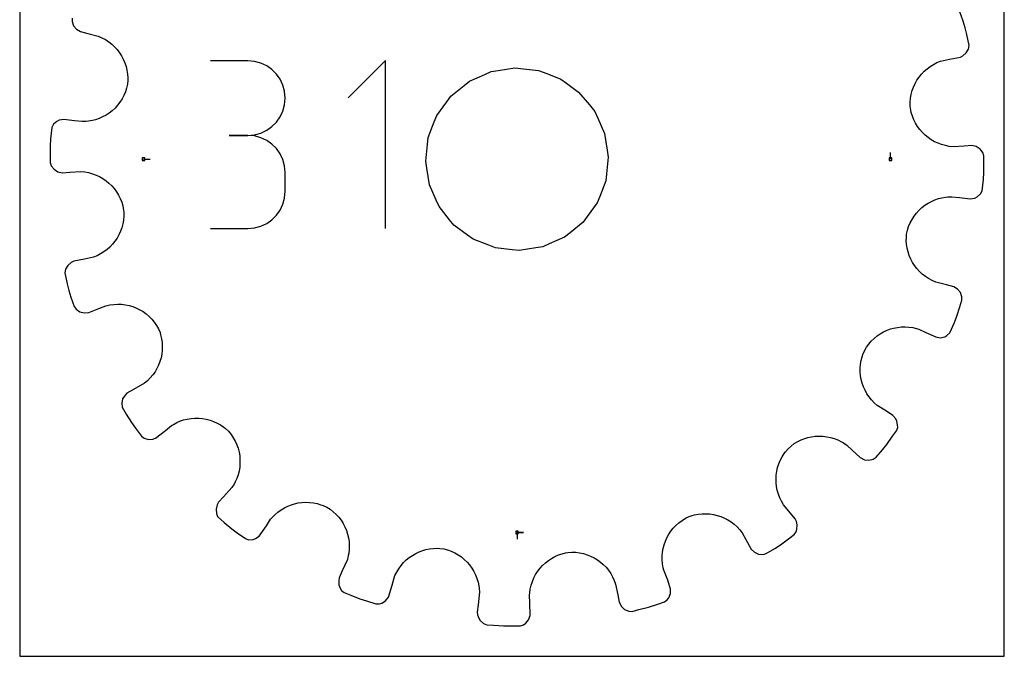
# Model space of a CAD drawing. Extents: x 0 to 216, y 0 to 279.
# Tile 1 of 2: x 0 to 216, y 0 to 140. Entities that reach past the tile are written whole.
import ezdxf

# ---------------------------------------------------------------- set-up
doc = ezdxf.new("R2010")
doc.units = 0

msp = doc.modelspace()

# ---------------------------------------------------------------- linework, layer by layer
at = {"layer": 'annotation', "color": 1}
for p, q in [((50.0407, 130.640011), (41.855036, 130.640011)), ((51.512912, 130.507868), (50.0407, 130.640011)), ((52.898211, 130.127053), (51.512912, 130.507868)), ((54.173559, 129.520986), (52.898211, 130.127053)), ((80.245708, 130.682778), (72.050798, 122.485555)), ((80.245708, 93.820705), (80.245708, 130.682778)), ((55.315913, 128.71309), (54.173559, 129.520986)), ((56.302234, 127.726785), (55.315913, 128.71309)), ((57.10948, 126.585493), (56.302234, 127.726785)), ((57.714611, 125.312635), (57.10948, 126.585493)), ((58.094586, 123.931632), (57.714611, 125.312635)), ((58.226364, 122.465906), (58.094586, 123.931632)), ((57.714611, 119.606936), (58.094586, 120.993298)), ((58.094586, 120.993298), (58.226364, 122.465906)), ((58.226364, 122.465906), (58.226364, 122.465906)), ((57.10948, 118.330051), (57.714611, 119.606936)), ((55.315913, 116.197634), (56.302234, 117.185873)), ((56.302234, 117.185873), (57.10948, 118.330051)), ((51.512912, 114.400858), (52.898211, 114.781896)), ((52.898211, 114.781896), (54.173559, 115.388564)), ((54.173559, 115.388564), (55.315913, 116.197634)), ((50.0407, 114.268683), (45.942089, 114.268683)), ((45.942089, 114.268683), (50.0407, 114.268683)), ((50.0407, 114.268683), (51.512912, 114.400858)), ((51.512912, 114.13654), (50.0407, 114.268683)), ((50.0407, 114.268683), (50.0407, 114.268683)), ((52.898211, 113.755725), (51.512912, 114.13654)), ((54.173559, 113.149658), (52.898211, 113.755725)), ((55.315913, 112.341762), (54.173559, 113.149658)), ((56.302234, 111.355457), (55.315913, 112.341762)), ((57.10948, 110.214165), (56.302234, 111.355457)), ((57.714611, 108.941307), (57.10948, 110.214165)), ((190.959435, 109.051908), (190.959435, 110.480658)), ((27.144382, 109.051908), (28.573132, 109.051908)), ((58.094586, 107.560304), (57.714611, 108.941307)), ((58.226364, 106.094578), (58.094586, 107.560304)), ((58.226364, 101.995966), (58.226364, 106.094578)), ((58.226364, 106.094578), (58.226364, 106.094578)), ((58.094586, 100.529631), (58.226364, 101.995966)), ((57.714611, 99.148304), (58.094586, 100.529631)), ((56.302234, 96.734135), (57.10948, 97.875351)), ((57.10948, 97.875351), (57.714611, 99.148304)), ((54.173559, 94.940372), (55.315913, 95.748021)), ((55.315913, 95.748021), (56.302234, 96.734135)), ((41.855036, 93.821861), (50.0407, 93.821861)), ((50.0407, 93.821861), (51.512912, 93.953928)), ((50.0407, 93.821861), (50.0407, 93.821861)), ((51.512912, 93.953928), (52.898211, 94.334553)), ((52.898211, 94.334553), (54.173559, 94.940372)), ((109.051908, 27.144382), (110.480658, 27.144382)), ((109.051908, 27.144382), (110.480658, 27.144382)), ((110.480658, 27.144382), (109.051908, 27.144382)), ((109.051908, 27.144382), (109.051908, 25.715632))]:
    msp.add_line(p, q, dxfattribs=at)
at = {"layer": 'boundary', "color": 5}
for p, q in [((206.856231, 139.31241), (206.161447, 141.378212)), ((11.487747, 139.978734), (11.481042, 139.232808)), ((11.481042, 139.232808), (11.809977, 138.306217)), ((11.809977, 138.306217), (12.432149, 137.544593)), ((207.338126, 137.87959), (206.856231, 139.31241)), ((12.432149, 137.544593), (13.300322, 137.028512)), ((13.300322, 137.028512), (14.906713, 136.615388)), ((14.906713, 136.615388), (17.222766, 136.019756)), ((17.222766, 136.019756), (18.031522, 135.673375)), ((207.706499, 136.413473), (207.338126, 137.87959)), ((208.222564, 133.99448), (207.706499, 136.413473)), ((18.031522, 135.673375), (18.795922, 135.263902)), ((18.795922, 135.263902), (19.514762, 134.794733)), ((19.514762, 134.794733), (20.184552, 134.270592)), ((20.184552, 134.270592), (20.803485, 133.695131)), ((208.044442, 133.183241), (208.222564, 133.99448)), ((20.803485, 133.695131), (21.369214, 133.072441)), ((21.369214, 133.072441), (21.879327, 132.406431)), ((21.879327, 132.406431), (22.331586, 131.701365)), ((22.331586, 131.701365), (22.723471, 130.960979)), ((206.25765, 131.458581), (206.787329, 131.733343)), ((206.787329, 131.733343), (207.546891, 132.351466)), ((207.546891, 132.351466), (208.044442, 133.183241)), ((22.723471, 130.960979), (23.052707, 130.189483)), ((23.052707, 130.189483), (23.316847, 129.390723)), ((199.637374, 129.389773), (200.363546, 129.839971)), ((200.363546, 129.839971), (201.13348, 130.229906)), ((201.13348, 130.229906), (201.944823, 130.55559)), ((201.944823, 130.55559), (203.911323, 130.997617)), ((203.911323, 130.997617), (206.25765, 131.458581)), ((23.316847, 129.390723), (23.513676, 128.569029)), ((23.513676, 128.569029), (23.640747, 127.728248)), ((23.640747, 127.728248), (23.695659, 126.872354)), ((197.222869, 127.062981), (197.747987, 127.715755)), ((197.747987, 127.715755), (198.327253, 128.323669)), ((198.327253, 128.323669), (198.957871, 128.882988)), ((198.957871, 128.882988), (199.637374, 129.389773)), ((23.619727, 125.489078), (23.445674, 124.62927)), ((23.684429, 126.360249), (23.619727, 125.489078)), ((23.695659, 126.872354), (23.684429, 126.360249)), ((195.998695, 124.874169), (196.345895, 125.638218)), ((196.345895, 125.638218), (196.75475, 126.369178)), ((196.75475, 126.369178), (197.222869, 127.062981)), ((23.177186, 123.79949), (22.841903, 123.005932)), ((23.445674, 124.62927), (23.177186, 123.79949)), ((195.354686, 122.421143), (195.500455, 123.261788)), ((195.500455, 123.261788), (195.716072, 124.080736)), ((195.716072, 124.080736), (195.998695, 124.874169)), ((21.98525, 121.539437), (21.471221, 120.87215)), ((22.443447, 122.251607), (21.98525, 121.539437)), ((22.841903, 123.005932), (22.443447, 122.251607)), ((195.281064, 121.562754), (195.354686, 122.421143)), ((195.281731, 120.690797), (195.281064, 121.562754)), ((19.630425, 119.168864), (18.929386, 118.710184)), ((20.290045, 119.683999), (19.630425, 119.168864)), ((20.905064, 120.252608), (20.290045, 119.683999)), ((21.471221, 120.87215), (20.905064, 120.252608)), ((195.381946, 119.819304), (195.281731, 120.690797)), ((195.487691, 119.310833), (195.381946, 119.819304)), ((195.737397, 118.4801), (195.487691, 119.310833)), ((7.447208, 116.692068), (7.02729, 115.975707)), ((8.177557, 117.3292), (7.447208, 116.692068)), ((8.682621, 117.614804), (8.177557, 117.3292)), ((9.679682, 117.780093), (8.682621, 117.614804)), ((12.05364, 117.493466), (9.679682, 117.780093)), ((13.700195, 117.294664), (12.05364, 117.493466)), ((14.579824, 117.32299), (13.700195, 117.294664)), ((15.088429, 117.384101), (14.579824, 117.32299)), ((15.937462, 117.529958), (15.088429, 117.384101)), ((16.615268, 117.701968), (15.937462, 117.529958)), ((17.418178, 117.973859), (16.615268, 117.701968)), ((18.190776, 118.310887), (17.418178, 117.973859)), ((18.929386, 118.710184), (18.190776, 118.310887)), ((196.054203, 117.683067), (195.737397, 118.4801)), ((196.435134, 116.922646), (196.054203, 117.683067)), ((196.875929, 116.202169), (196.435134, 116.922646)), ((7.02729, 115.975707), (6.770444, 113.515509)), ((197.374097, 115.524049), (196.875929, 116.202169)), ((197.92563, 114.892075), (197.374097, 115.524049)), ((198.526812, 114.309198), (197.92563, 114.892075)), ((6.770444, 113.515509), (6.6675, 112.007266)), ((199.174671, 113.778325), (198.526812, 114.309198)), ((199.866204, 113.302324), (199.174671, 113.778325)), ((200.596582, 112.884894), (199.866204, 113.302324)), ((201.362871, 112.529005), (200.596582, 112.884894)), ((202.162041, 112.237458), (201.362871, 112.529005)), ((6.6675, 112.007266), (6.690211, 109.827787)), ((202.990462, 112.013372), (202.162041, 112.237458)), ((203.844, 111.86031), (202.990462, 112.013372)), ((204.720204, 111.78074), (203.844, 111.86031)), ((207.106847, 111.929964), (204.720204, 111.78074)), ((208.762199, 112.033464), (207.106847, 111.929964)), ((209.74807, 111.810752), (208.762199, 112.033464)), ((210.574172, 111.278941), (209.74807, 111.810752)), ((211.173586, 110.499323), (210.574172, 111.278941)), ((211.397854, 109.787695), (211.173586, 110.499323)), ((6.690211, 109.827787), (6.705963, 108.316122)), ((6.705963, 108.316122), (6.930231, 107.604494)), ((211.413606, 108.276029), (211.397854, 109.787695)), ((211.436317, 106.096551), (211.413606, 108.276029)), ((6.930231, 107.604494), (7.529645, 106.824876)), ((7.529645, 106.824876), (8.355746, 106.293065)), ((8.355746, 106.293065), (9.341617, 106.070352)), ((9.341617, 106.070352), (10.99697, 106.173852)), ((10.99697, 106.173852), (13.383613, 106.323076)), ((13.383613, 106.323076), (14.259817, 106.243507)), ((14.259817, 106.243507), (15.113355, 106.090445)), ((15.113355, 106.090445), (15.941776, 105.866359)), ((15.941776, 105.866359), (16.740946, 105.574812)), ((211.333373, 104.588308), (211.436317, 106.096551)), ((16.740946, 105.574812), (17.507235, 105.218923)), ((17.507235, 105.218923), (18.237612, 104.801492)), ((18.237612, 104.801492), (18.929146, 104.325491)), ((18.929146, 104.325491), (19.577005, 103.794619)), ((19.577005, 103.794619), (20.178187, 103.211741)), ((211.076527, 102.12811), (211.333373, 104.588308)), ((20.178187, 103.211741), (20.72972, 102.579768)), ((20.72972, 102.579768), (21.227888, 101.901648)), ((21.227888, 101.901648), (21.668683, 101.18117)), ((210.656609, 101.411749), (211.076527, 102.12811)), ((21.668683, 101.18117), (22.049613, 100.42075)), ((22.049613, 100.42075), (22.36642, 99.623717)), ((22.36642, 99.623717), (22.616126, 98.792984)), ((198.473391, 98.934953), (199.17443, 99.393633)), ((199.17443, 99.393633), (199.913041, 99.79293)), ((199.913041, 99.79293), (200.685639, 100.129958)), ((200.685639, 100.129958), (201.488549, 100.401849)), ((201.488549, 100.401849), (202.166355, 100.573859)), ((202.166355, 100.573859), (203.015388, 100.719716)), ((203.015388, 100.719716), (203.523993, 100.780827)), ((203.523993, 100.780827), (204.403622, 100.809153)), ((204.403622, 100.809153), (206.050177, 100.610351)), ((206.050177, 100.610351), (208.424135, 100.323724)), ((208.424135, 100.323724), (209.421196, 100.489013)), ((209.421196, 100.489013), (209.92626, 100.774618)), ((209.92626, 100.774618), (210.656609, 101.411749)), ((22.616126, 98.792984), (22.721871, 98.284512)), ((22.721871, 98.284512), (22.822086, 97.413019)), ((22.822086, 97.413019), (22.822753, 96.541063)), ((196.118566, 96.56438), (196.632596, 97.231667)), ((196.632596, 97.231667), (197.198753, 97.851209)), ((197.198753, 97.851209), (197.813772, 98.419818)), ((197.813772, 98.419818), (198.473391, 98.934953)), ((22.749131, 95.682674), (22.603362, 94.842029)), ((22.822753, 96.541063), (22.749131, 95.682674)), ((194.926631, 94.304327), (195.261914, 95.097885)), ((195.261914, 95.097885), (195.66037, 95.852209)), ((195.66037, 95.852209), (196.118566, 96.56438)), ((22.105121, 93.229648), (21.757921, 92.465599)), ((22.387745, 94.023081), (22.105121, 93.229648)), ((22.603362, 94.842029), (22.387745, 94.023081)), ((194.48409, 92.614738), (194.658142, 93.474546)), ((194.658142, 93.474546), (194.926631, 94.304327)), ((20.880947, 91.040835), (20.355831, 90.388062)), ((21.349066, 91.734638), (20.880947, 91.040835)), ((21.757921, 92.465599), (21.349066, 91.734638)), ((194.408158, 91.231463), (194.419388, 91.743568)), ((194.46307, 90.375569), (194.408158, 91.231463)), ((194.419388, 91.743568), (194.48409, 92.614738)), ((18.466443, 88.714044), (17.740271, 88.263846)), ((19.145946, 89.220829), (18.466443, 88.714044)), ((19.776564, 89.780148), (19.145946, 89.220829)), ((20.355831, 90.388062), (19.776564, 89.780148)), ((194.590141, 89.534788), (194.46307, 90.375569)), ((194.78697, 88.713094), (194.590141, 89.534788)), ((195.05111, 87.914333), (194.78697, 88.713094)), ((11.316488, 86.370474), (10.556926, 85.752351)), ((11.846168, 86.645235), (11.316488, 86.370474)), ((14.192494, 87.106199), (11.846168, 86.645235)), ((16.158994, 87.548227), (14.192494, 87.106199)), ((16.970337, 87.873911), (16.158994, 87.548227)), ((17.740271, 88.263846), (16.970337, 87.873911)), ((195.380346, 87.142838), (195.05111, 87.914333)), ((195.772231, 86.402452), (195.380346, 87.142838)), ((196.224489, 85.697385), (195.772231, 86.402452)), ((10.059375, 84.920575), (9.881253, 84.109337)), ((10.556926, 85.752351), (10.059375, 84.920575)), ((196.734603, 85.031376), (196.224489, 85.697385)), ((197.300332, 84.408686), (196.734603, 85.031376)), ((197.919265, 83.833225), (197.300332, 84.408686)), ((9.881253, 84.109337), (10.397318, 81.690344)), ((198.589055, 83.309084), (197.919265, 83.833225)), ((199.307895, 82.839915), (198.589055, 83.309084)), ((200.072294, 82.430442), (199.307895, 82.839915)), ((200.881051, 82.08406), (200.072294, 82.430442)), ((203.197103, 81.488429), (200.881051, 82.08406)), ((10.397318, 81.690344), (10.765691, 80.224227)), ((10.765691, 80.224227), (11.247586, 78.791406)), ((204.803495, 81.075305), (203.197103, 81.488429)), ((205.671668, 80.559224), (204.803495, 81.075305)), ((206.29384, 79.797599), (205.671668, 80.559224)), ((11.247586, 78.791406), (11.942369, 76.725604)), ((206.163945, 76.6825), (206.61607, 78.125083)), ((206.622774, 78.871009), (206.29384, 79.797599)), ((206.61607, 78.125083), (206.622774, 78.871009)), ((11.942369, 76.725604), (12.375795, 76.118312)), ((12.375795, 76.118312), (13.186866, 75.561773)), ((15.143238, 75.404075), (17.366832, 76.283485)), ((17.366832, 76.283485), (18.909097, 76.893435)), ((18.909097, 76.893435), (19.767054, 77.088701)), ((19.767054, 77.088701), (20.626202, 77.206496)), ((20.626202, 77.206496), (21.483215, 77.249395)), ((21.483215, 77.249395), (22.333371, 77.219199)), ((22.333371, 77.219199), (23.172446, 77.117477)), ((23.172446, 77.117477), (23.996262, 76.946492)), ((23.996262, 76.946492), (24.800262, 76.70723)), ((24.800262, 76.70723), (25.580491, 76.402603)), ((25.580491, 76.402603), (26.332758, 76.034136)), ((26.332758, 76.034136), (27.052594, 75.603526)), ((27.052594, 75.603526), (27.735628, 75.112388)), ((205.512085, 74.602622), (206.163945, 76.6825)), ((13.186866, 75.561773), (14.136949, 75.311151)), ((14.136949, 75.311151), (15.143238, 75.404075)), ((27.735628, 75.112388), (28.378017, 74.563587)), ((28.378017, 74.563587), (28.975209, 73.958088)), ((28.975209, 73.958088), (29.522714, 73.297589)), ((204.948145, 73.199984), (205.512085, 74.602622)), ((29.522714, 73.297589), (30.016758, 72.584907)), ((30.016758, 72.584907), (30.45303, 71.821637)), ((30.45303, 71.821637), (30.768215, 70.999776)), ((189.423435, 71.160387), (190.184132, 71.511194)), ((190.184132, 71.511194), (190.970417, 71.797392)), ((190.970417, 71.797392), (191.63098, 71.982316)), ((191.63098, 71.982316), (192.454303, 72.146114)), ((192.454303, 72.146114), (193.291381, 72.240489)), ((193.291381, 72.240489), (194.137657, 72.264056)), ((194.137657, 72.264056), (194.988941, 72.214972)), ((194.988941, 72.214972), (195.841363, 72.091471)), ((195.841363, 72.091471), (196.344123, 71.992281)), ((196.344123, 71.992281), (197.189357, 71.747449)), ((197.189357, 71.747449), (198.693996, 71.049482)), ((203.943584, 70.939582), (204.948145, 73.199984)), ((30.768215, 70.999776), (30.909461, 70.507122)), ((30.909461, 70.507122), (31.104545, 69.668131)), ((31.104545, 69.668131), (31.225481, 68.823672)), ((186.166307, 68.48942), (186.730578, 69.140375)), ((186.730578, 69.140375), (187.34257, 69.734647)), ((187.34257, 69.734647), (187.998503, 70.270377)), ((187.998503, 70.270377), (188.693441, 70.74623)), ((188.693441, 70.74623), (189.423435, 71.160387)), ((198.693996, 71.049482), (200.863343, 70.043172)), ((200.863343, 70.043172), (201.862654, 69.892377)), ((201.862654, 69.892377), (202.825957, 70.087751)), ((202.825957, 70.087751), (203.322858, 70.388013)), ((203.322858, 70.388013), (203.943584, 70.939582)), ((31.249814, 67.136009), (31.155821, 66.302034)), ((31.225481, 68.823672), (31.273474, 67.978093)), ((31.273474, 67.978093), (31.249814, 67.136009)), ((184.892804, 66.210564), (185.22354, 67.019159)), ((185.22354, 67.019159), (185.65453, 67.783289)), ((185.65453, 67.783289), (186.166307, 68.48942)), ((30.992669, 65.480405), (30.761702, 64.67584)), ((31.155821, 66.302034), (30.992669, 65.480405)), ((184.372344, 64.057257), (184.511286, 64.896224)), ((184.511286, 64.896224), (184.723508, 65.727296)), ((184.723508, 65.727296), (184.892804, 66.210564)), ((30.101409, 63.135702), (29.674352, 62.408789)), ((30.464244, 63.8928), (30.101409, 63.135702)), ((30.761702, 64.67584), (30.464244, 63.8928)), ((184.305998, 63.214724), (184.372344, 64.057257)), ((184.310351, 62.373489), (184.305998, 63.214724)), ((28.021465, 60.455791), (27.350512, 59.895261)), ((28.633156, 61.064467), (28.021465, 60.455791)), ((29.184421, 61.716778), (28.633156, 61.064467)), ((29.674352, 62.408789), (29.184421, 61.716778)), ((184.384858, 61.538138), (184.310351, 62.373489)), ((184.528789, 60.712905), (184.384858, 61.538138)), ((184.740999, 59.902637), (184.528789, 60.712905)), ((24.976766, 58.510593), (23.527758, 57.703574)), ((27.350512, 59.895261), (24.976766, 58.510593)), ((185.02064, 59.111382), (184.740999, 59.902637)), ((185.36609, 58.34449), (185.02064, 59.111382)), ((185.777157, 57.605793), (185.36609, 58.34449)), ((22.577477, 56.455899), (22.361181, 55.511288)), ((23.108892, 57.278478), (22.577477, 56.455899)), ((23.527758, 57.703574), (23.108892, 57.278478)), ((186.252016, 56.900321), (185.777157, 57.605793)), ((186.790609, 56.232137), (186.252016, 56.900321)), ((187.391177, 55.606385), (186.790609, 56.232137)), ((22.361181, 55.511288), (22.442565, 54.684845)), ((22.442565, 54.684845), (23.325942, 53.109279)), ((188.05299, 55.02727), (187.391177, 55.606385)), ((190.071609, 53.745115), (188.05299, 55.02727)), ((23.325942, 53.109279), (24.484053, 51.262817)), ((35.268395, 51.620953), (35.931743, 51.841987)), ((35.931743, 51.841987), (36.754309, 52.046549)), ((36.754309, 52.046549), (37.586422, 52.179848)), ((37.586422, 52.179848), (38.423728, 52.242742)), ((38.423728, 52.242742), (39.261408, 52.235413)), ((39.261408, 52.235413), (40.09468, 52.15823)), ((40.09468, 52.15823), (40.919262, 52.011968)), ((40.919262, 52.011968), (41.730154, 51.796492)), ((191.471703, 52.855825), (190.071609, 53.745115)), ((192.138408, 52.096338), (191.471703, 52.855825)), ((192.348552, 51.555345), (192.138408, 52.096338)), ((24.484053, 51.262817), (25.385351, 50.049121)), ((25.385351, 50.049121), (26.684817, 48.299248)), ((31.980212, 49.555039), (33.25853, 50.611716)), ((33.25853, 50.611716), (33.704616, 50.877761)), ((33.704616, 50.877761), (34.475123, 51.285536)), ((34.475123, 51.285536), (35.268395, 51.620953)), ((41.730154, 51.796492), (42.523061, 51.512945)), ((42.523061, 51.512945), (43.293201, 51.161619)), ((43.293201, 51.161619), (44.035736, 50.742457)), ((44.035736, 50.742457), (44.746385, 50.256559)), ((44.746385, 50.256559), (45.153853, 49.94632)), ((45.153853, 49.94632), (45.804614, 49.354914)), ((192.284139, 49.489675), (192.520868, 50.197162)), ((192.505184, 50.777559), (192.348552, 51.555345)), ((192.520868, 50.197162), (192.505184, 50.777559)), ((26.684817, 48.299248), (27.284372, 47.85525)), ((27.284372, 47.85525), (28.227662, 47.577148)), ((28.227662, 47.577148), (29.208785, 47.632101)), ((29.208785, 47.632101), (29.756959, 47.867961)), ((29.756959, 47.867961), (31.980212, 49.555039)), ((45.804614, 49.354914), (46.358442, 48.671175)), ((46.358442, 48.671175), (46.843874, 47.951785)), ((46.843874, 47.951785), (47.260285, 47.200886)), ((171.361425, 47.465606), (172.150675, 47.772547)), ((172.150675, 47.772547), (172.811051, 47.972523)), ((172.811051, 47.972523), (173.630719, 48.153617)), ((173.630719, 48.153617), (174.461072, 48.264978)), ((174.461072, 48.264978), (175.297062, 48.306551)), ((175.297062, 48.306551), (176.134084, 48.278266)), ((176.134084, 48.278266), (176.967461, 48.179906)), ((176.967461, 48.179906), (177.792732, 48.011084)), ((177.792732, 48.011084), (178.605105, 47.771722)), ((178.605105, 47.771722), (179.399714, 47.461758)), ((190.145588, 46.480876), (191.40832, 48.257456)), ((191.40832, 48.257456), (192.284139, 49.489675)), ((47.260285, 47.200886), (47.608015, 46.424385)), ((47.608015, 46.424385), (47.886665, 45.626291)), ((47.886665, 45.626291), (48.09631, 44.811897)), ((167.942318, 44.871237), (168.506699, 45.538102)), ((168.506699, 45.538102), (169.152624, 46.131628)), ((169.152624, 46.131628), (169.857414, 46.645071)), ((169.857414, 46.645071), (170.595409, 47.089748)), ((170.595409, 47.089748), (171.361425, 47.465606)), ((179.399714, 47.461758), (180.172386, 47.080838)), ((180.172386, 47.080838), (180.619865, 46.831158)), ((180.619865, 46.831158), (181.347989, 46.337213)), ((181.347989, 46.337213), (182.563341, 45.208459)), ((189.175756, 45.321182), (190.145588, 46.480876)), ((48.09631, 44.811897), (48.23624, 43.984626)), ((48.23624, 43.984626), (48.306412, 43.14983)), ((166.781706, 42.984098), (167.173591, 43.738857)), ((167.173591, 43.738857), (167.632079, 44.463768)), ((167.632079, 44.463768), (167.942318, 44.871237)), ((182.563341, 45.208459), (184.315602, 43.581051)), ((184.315602, 43.581051), (185.218858, 43.129175)), ((186.195882, 43.016955), (187.153348, 43.24062)), ((187.153348, 43.24062), (187.777479, 43.649167)), ((187.777479, 43.649167), (189.175756, 45.321182)), ((48.237196, 41.476092), (48.097308, 40.646533)), ((48.306752, 42.312118), (48.237196, 41.476092)), ((48.306412, 43.14983), (48.306752, 42.312118)), ((166.015127, 40.584444), (166.202464, 41.401992)), ((166.202464, 41.401992), (166.458511, 42.203291)), ((166.458511, 42.203291), (166.781706, 42.984098)), ((185.218858, 43.129175), (186.195882, 43.016955)), ((47.605848, 39.024752), (47.254013, 38.241798)), ((47.88677, 39.827445), (47.605848, 39.024752)), ((48.097308, 40.646533), (47.88677, 39.827445)), ((165.848324, 38.919068), (165.897356, 39.754984)), ((165.869919, 38.080165), (165.848324, 38.919068)), ((165.897356, 39.754984), (166.015127, 40.584444)), ((46.539503, 37.054023), (44.709806, 35.003566)), ((47.004334, 37.794319), (46.539503, 37.054023)), ((47.254013, 38.241798), (47.004334, 37.794319)), ((165.961457, 37.243967), (165.869919, 38.080165)), ((166.123722, 36.414687), (165.961457, 37.243967)), ((44.709806, 35.003566), (43.581052, 33.788215)), ((166.35762, 35.596777), (166.123722, 36.414687)), ((166.663438, 34.794941), (166.35762, 35.596777)), ((167.041529, 34.014018), (166.663438, 34.794941)), ((43.314236, 33.254877), (43.062913, 32.308064)), ((43.581052, 33.788215), (43.314236, 33.254877)), ((57.316875, 32.132186), (58.041965, 32.569379)), ((58.041965, 32.569379), (58.79731, 32.941702)), ((58.79731, 32.941702), (59.578588, 33.248294)), ((59.578588, 33.248294), (60.234473, 33.449726)), ((60.234473, 33.449726), (61.05087, 33.633973)), ((61.05087, 33.633973), (61.880246, 33.749473)), ((61.880246, 33.749473), (62.718007, 33.795249)), ((62.718007, 33.795249), (63.559774, 33.770647)), ((63.559774, 33.770647), (64.400847, 33.674571)), ((64.400847, 33.674571), (65.236581, 33.505618)), ((65.236581, 33.505618), (66.062487, 33.262887)), ((66.062487, 33.262887), (66.545754, 33.093591)), ((66.545754, 33.093591), (67.347509, 32.732325)), ((67.347509, 32.732325), (68.085542, 32.252974)), ((167.492101, 33.25853), (167.041529, 34.014018)), ((169.015589, 31.415485), (167.492101, 33.25853)), ((43.062913, 32.308064), (43.149021, 31.342588)), ((43.149021, 31.342588), (43.407936, 30.694863)), ((43.407936, 30.694863), (44.808861, 29.356506)), ((55.02727, 30.050827), (55.369215, 30.441602)), ((55.369215, 30.441602), (55.975868, 31.067252)), ((55.975868, 31.067252), (56.626674, 31.631226)), ((56.626674, 31.631226), (57.316875, 32.132186)), ((68.085542, 32.252974), (68.769546, 31.718706)), ((68.769546, 31.718706), (69.397578, 31.133626)), ((69.397578, 31.133626), (69.968435, 30.502967)), ((69.968435, 30.502967), (70.479801, 29.829505)), ((145.227039, 29.814428), (145.969592, 30.274359)), ((145.969592, 30.274359), (146.767457, 30.639135)), ((146.767457, 30.639135), (147.44574, 30.866182)), ((147.44574, 30.866182), (147.938394, 31.007427)), ((147.938394, 31.007427), (148.780603, 31.171905)), ((148.780603, 31.171905), (149.626623, 31.262641)), ((149.626623, 31.262641), (150.471896, 31.280987)), ((150.471896, 31.280987), (151.311767, 31.228193)), ((151.311767, 31.228193), (152.141653, 31.105624)), ((152.141653, 31.105624), (152.957555, 30.914323)), ((152.957555, 30.914323), (153.754257, 30.655845)), ((153.754257, 30.655845), (154.527821, 30.331352)), ((154.527821, 30.331352), (155.273498, 29.941923)), ((170.072266, 30.137167), (169.015589, 31.415485)), ((44.808861, 29.356506), (46.480876, 27.958229)), ((52.544786, 26.359072), (54.13798, 28.650732)), ((54.13798, 28.650732), (55.02727, 30.050827)), ((70.479801, 29.829505), (70.931022, 29.119672)), ((70.931022, 29.119672), (71.319472, 28.375694)), ((71.319472, 28.375694), (71.64417, 27.603402)), ((142.790289, 27.455899), (143.315474, 28.114934)), ((143.315474, 28.114934), (143.897754, 28.730636)), ((143.897754, 28.730636), (144.535728, 29.29849)), ((144.535728, 29.29849), (145.227039, 29.814428)), ((155.273498, 29.941923), (155.987397, 29.488767)), ((155.987397, 29.488767), (156.664227, 28.973329)), ((156.664227, 28.973329), (157.299531, 28.397215)), ((157.299531, 28.397215), (157.889738, 27.760848)), ((170.308126, 29.588993), (170.072266, 30.137167)), ((170.494221, 28.806978), (170.308126, 29.588993)), ((170.412775, 27.841348), (170.494221, 28.806978)), ((46.480876, 27.958229), (47.713095, 27.08241)), ((47.713095, 27.08241), (49.489675, 25.819678)), ((51.721111, 25.819655), (52.544786, 26.359072)), ((71.64417, 27.603402), (71.903665, 26.80741)), ((71.903665, 26.80741), (72.095712, 25.990459)), ((72.095712, 25.990459), (72.218783, 25.157949)), ((141.576458, 25.260957), (141.918779, 26.024676)), ((141.918779, 26.024676), (142.323939, 26.757793)), ((142.323939, 26.757793), (142.790289, 27.455899)), ((157.889738, 27.760848), (158.429685, 27.065907)), ((158.429685, 27.065907), (159.236704, 25.616899)), ((168.590873, 25.783519), (169.804569, 26.684817)), ((169.804569, 26.684817), (170.248567, 27.284372)), ((170.248567, 27.284372), (170.412775, 27.841348)), ((49.489675, 25.819678), (50.197162, 25.582949)), ((50.197162, 25.582949), (51.180118, 25.609511)), ((51.180118, 25.609511), (51.721111, 25.819655)), ((72.218783, 25.157949), (72.271783, 24.314283)), ((72.271783, 24.314283), (72.252914, 23.464246)), ((141.0873, 23.658877), (141.2986, 24.470993)), ((141.2986, 24.470993), (141.576458, 25.260957)), ((159.236704, 25.616899), (160.400243, 23.527758)), ((165.560312, 23.680798), (166.841, 24.484053)), ((166.841, 24.484053), (168.590873, 25.783519)), ((72.061078, 22.108403), (71.847718, 21.260616)), ((72.160268, 22.611164), (72.061078, 22.108403)), ((72.252914, 23.464246), (72.160268, 22.611164)), ((84.77636, 21.137526), (85.424629, 21.670416)), ((85.424629, 21.670416), (86.1137, 22.146369)), ((86.1137, 22.146369), (86.839621, 22.562979)), ((86.839621, 22.562979), (87.598376, 22.917872)), ((87.598376, 22.917872), (88.385971, 23.208671)), ((88.385971, 23.208671), (89.049609, 23.397456)), ((89.049609, 23.397456), (89.87912, 23.565716)), ((89.87912, 23.565716), (90.726091, 23.663236)), ((90.726091, 23.663236), (91.586654, 23.68787)), ((91.586654, 23.68787), (92.098759, 23.676641)), ((92.098759, 23.676641), (92.972617, 23.580252)), ((92.972617, 23.580252), (93.822679, 23.352333)), ((93.822679, 23.352333), (94.638393, 23.055706)), ((94.638393, 23.055706), (95.416584, 22.693611)), ((95.416584, 22.693611), (96.154355, 22.269936)), ((96.154355, 22.269936), (96.848769, 21.787795)), ((96.848769, 21.787795), (97.497241, 21.251648)), ((116.627583, 21.48816), (117.371645, 21.893607)), ((117.371645, 21.893607), (118.153684, 22.236675)), ((118.153684, 22.236675), (118.970616, 22.513861)), ((118.970616, 22.513861), (119.663504, 22.689469)), ((119.663504, 22.689469), (120.171975, 22.795215)), ((120.171975, 22.795215), (121.050647, 22.840723)), ((121.050647, 22.840723), (121.917946, 22.810289)), ((121.917946, 22.810289), (122.770155, 22.706711)), ((122.770155, 22.706711), (123.602779, 22.531679)), ((123.602779, 22.531679), (124.412242, 22.287914)), ((124.412242, 22.287914), (125.194556, 21.978338)), ((125.194556, 21.978338), (125.945937, 21.605042)), ((125.945937, 21.605042), (126.662734, 21.171524)), ((140.871991, 21.132235), (140.872252, 21.985199)), ((140.872252, 21.985199), (140.944681, 22.828812)), ((140.944681, 22.828812), (141.0873, 23.658877)), ((160.400243, 23.527758), (161.120181, 22.81837)), ((161.120181, 22.81837), (162.013951, 22.410396)), ((162.013951, 22.410396), (162.993825, 22.327047)), ((162.993825, 22.327047), (163.71385, 22.522687)), ((163.71385, 22.522687), (165.560312, 23.680798)), ((71.847718, 21.260616), (70.741139, 18.745113)), ((83.116941, 19.220369), (83.618569, 19.910247)), ((83.618569, 19.910247), (84.173012, 20.550008)), ((84.173012, 20.550008), (84.77636, 21.137526)), ((97.497241, 21.251648), (98.096718, 20.664677)), ((98.096718, 20.664677), (98.643917, 20.030203)), ((98.643917, 20.030203), (99.136812, 19.353143)), ((114.091785, 19.311681), (114.653365, 19.931979)), ((114.653365, 19.931979), (115.265232, 20.503846)), ((115.265232, 20.503846), (115.924453, 21.023869)), ((115.924453, 21.023869), (116.627583, 21.48816)), ((126.662734, 21.171524), (127.340589, 20.679406)), ((127.340589, 20.679406), (127.975967, 20.131401)), ((127.975967, 20.131401), (128.564831, 19.530452)), ((128.564831, 19.530452), (129.103659, 18.879256)), ((140.945562, 20.274347), (140.871991, 21.132235)), ((141.095085, 19.415687), (140.945562, 20.274347)), ((70.741139, 18.745113), (70.043172, 17.240474)), ((82.08406, 17.222766), (82.288585, 17.700305)), ((82.288585, 17.700305), (82.67222, 18.482871)), ((82.67222, 18.482871), (83.116941, 19.220369)), ((99.136812, 19.353143), (99.571761, 18.635473)), ((99.571761, 18.635473), (99.946331, 17.882338)), ((99.946331, 17.882338), (100.257319, 17.096241)), ((112.739144, 17.19341), (113.13137, 17.938495)), ((113.13137, 17.938495), (113.583385, 18.645936)), ((113.583385, 18.645936), (114.091785, 19.311681)), ((129.103659, 18.879256), (129.588219, 18.18012)), ((129.588219, 18.18012), (130.014585, 17.435195)), ((130.014585, 17.435195), (130.379251, 16.647915)), ((141.210382, 18.909097), (141.095085, 19.415687)), ((142.089791, 16.685502), (141.210382, 18.909097)), ((70.043172, 17.240474), (69.954134, 16.650419)), ((69.954134, 16.650419), (70.007738, 15.672369)), ((70.007738, 15.672369), (70.29601, 14.933214)), ((80.86395, 12.944771), (81.670936, 15.616374)), ((81.670936, 15.616374), (82.08406, 17.222766)), ((100.257319, 17.096241), (100.502093, 16.28167)), ((100.502093, 16.28167), (100.67733, 15.441193)), ((100.67733, 15.441193), (100.738441, 14.932587)), ((111.950687, 14.763798), (112.145686, 15.602506)), ((112.145686, 15.602506), (112.409605, 16.413655)), ((112.409605, 16.413655), (112.739144, 17.19341)), ((130.379251, 16.647915), (130.677897, 15.819883)), ((130.677897, 15.819883), (131.138861, 13.473557)), ((142.737798, 14.731124), (142.089791, 16.685502)), ((70.29601, 14.933214), (70.596273, 14.436313)), ((70.596273, 14.436313), (71.177698, 13.968745)), ((71.177698, 13.968745), (72.580336, 13.404805)), ((72.580336, 13.404805), (74.602622, 12.591732)), ((100.797552, 14.060437), (100.522526, 11.326237)), ((100.738441, 14.932587), (100.797552, 14.060437)), ((111.780741, 13.383613), (111.827723, 13.900977)), ((111.884241, 11.72826), (111.780741, 13.383613)), ((111.827723, 13.900977), (111.950687, 14.763798)), ((131.138861, 13.473557), (131.458581, 11.846167)), ((142.31412, 12.854701), (142.690027, 13.747853)), ((142.690027, 13.747853), (142.737798, 14.731124)), ((74.602622, 12.591732), (76.045206, 12.139608)), ((76.045206, 12.139608), (78.125083, 11.487747)), ((78.125083, 11.487747), (78.871009, 11.481043)), ((78.871009, 11.481043), (79.418125, 11.675266)), ((79.418125, 11.675266), (80.24731, 12.177345)), ((80.24731, 12.177345), (80.86395, 12.944771)), ((100.522526, 11.326237), (100.323724, 9.679682)), ((111.942255, 8.937865), (111.884241, 11.72826)), ((131.458581, 11.846167), (131.923915, 10.949107)), ((131.923915, 10.949107), (132.648011, 10.284912)), ((137.87959, 10.765691), (139.945392, 11.460474)), ((139.945392, 11.460474), (141.378213, 11.94237)), ((141.378213, 11.94237), (141.985505, 12.375795)), ((141.985505, 12.375795), (142.31412, 12.854701)), ((100.323724, 9.679682), (100.421321, 9.090956)), ((100.421321, 9.090956), (100.687105, 8.332314)), ((111.592955, 8.017426), (111.942255, 8.937865)), ((132.648011, 10.284912), (133.554472, 9.902945)), ((133.554472, 9.902945), (134.299665, 9.866207)), ((134.299665, 9.866207), (135.765782, 10.234581)), ((135.765782, 10.234581), (137.87959, 10.765691)), ((100.687105, 8.332314), (100.97271, 7.827249)), ((100.97271, 7.827249), (101.716263, 7.183614)), ((101.716263, 7.183614), (102.413764, 6.918865)), ((102.413764, 6.918865), (103.922007, 6.815921)), ((103.922007, 6.815921), (106.096551, 6.6675)), ((106.096551, 6.6675), (107.608216, 6.683252)), ((107.608216, 6.683252), (109.787695, 6.705963)), ((109.787695, 6.705963), (110.499323, 6.930231)), ((110.499323, 6.930231), (110.959657, 7.284162)), ((110.959657, 7.284162), (111.592955, 8.017426))]:
    msp.add_line(p, q, dxfattribs=at)
at = {"layer": 'frame', "color": 5}
for p, q in [((0, 279.4), (0, 0)), ((215.9, 0), (215.9, 279.4)), ((0, 0), (215.9, 0))]:
    msp.add_line(p, q, dxfattribs=at)
at = {"layer": 'hole', "color": 5}
for p, q in [((98.634008, 126.154974), (101.997565, 127.641729)), ((101.997565, 127.641729), (103.415608, 128.268531)), ((103.415608, 128.268531), (104.947558, 128.506972)), ((104.947558, 128.506972), (108.5813, 129.072549)), ((108.5813, 129.072549), (110.468589, 128.869073)), ((110.468589, 128.869073), (113.77905, 128.512161)), ((113.77905, 128.512161), (115.561722, 127.822368)), ((115.561722, 127.822368), (118.654648, 126.625583)), ((97.426522, 125.18251), (98.634008, 126.154974)), ((118.654648, 126.625583), (119.871733, 125.736329)), ((119.871733, 125.736329), (122.549532, 123.779832)), ((94.562399, 122.875852), (97.426522, 125.18251)), ((122.549532, 123.779832), (124.964334, 120.948199)), ((91.478234, 118.654648), (93.647752, 121.624002)), ((93.647752, 121.624002), (94.562399, 122.875852)), ((124.964334, 120.948199), (126.120143, 119.513039)), ((126.120143, 119.513039), (126.781776, 118.051767)), ((89.591656, 113.77905), (90.918746, 117.208729)), ((90.918746, 117.208729), (91.478234, 118.654648)), ((126.781776, 118.051767), (128.268531, 114.688209)), ((128.268531, 114.688209), (128.834107, 111.054467)), ((89.425466, 112.237593), (89.591656, 113.77905)), ((89.031268, 108.5813), (89.425466, 112.237593)), ((128.834107, 111.054467), (129.072549, 109.522517)), ((27.430132, 109.337658), (26.858632, 109.337658)), ((26.858632, 109.337658), (26.858632, 108.766158)), ((26.858632, 108.766158), (27.430132, 108.766158)), ((27.430132, 108.766158), (27.430132, 109.337658)), ((89.269709, 107.04935), (89.031268, 108.5813)), ((129.072549, 109.522517), (128.678351, 105.866224)), ((191.245185, 109.337658), (190.673685, 109.337658)), ((190.673685, 109.337658), (190.673685, 108.766158)), ((190.673685, 108.766158), (191.245185, 108.766158)), ((191.245185, 108.766158), (191.245185, 109.337658)), ((89.835286, 103.415607), (89.269709, 107.04935)), ((128.678351, 105.866224), (128.51216, 104.324767)), ((128.51216, 104.324767), (127.185071, 100.895088)), ((91.322041, 100.05205), (89.835286, 103.415607)), ((91.948843, 98.634008), (91.322041, 100.05205)), ((126.625583, 99.449169), (124.456065, 96.479815)), ((127.185071, 100.895088), (126.625583, 99.449169)), ((94.255501, 95.769885), (91.948843, 98.634008)), ((95.227965, 94.562399), (94.255501, 95.769885)), ((123.541418, 95.227965), (120.677295, 92.921307)), ((124.456065, 96.479815), (123.541418, 95.227965)), ((98.197319, 92.392882), (95.227965, 94.562399)), ((120.677295, 92.921307), (119.469809, 91.948843)), ((99.449169, 91.478234), (98.197319, 92.392882)), ((102.878848, 90.151144), (99.449169, 91.478234)), ((119.469809, 91.948843), (116.106252, 90.462087)), ((104.324767, 89.591656), (102.878848, 90.151144)), ((107.98106, 89.197458), (104.324767, 89.591656)), ((109.522517, 89.031268), (107.98106, 89.197458)), ((113.156259, 89.596844), (109.522517, 89.031268)), ((114.688209, 89.835286), (113.156259, 89.596844)), ((116.106252, 90.462087), (114.688209, 89.835286)), ((109.337658, 27.430132), (108.766158, 27.430132)), ((108.766158, 27.430132), (108.766158, 26.858632)), ((108.766158, 26.858632), (109.337658, 26.858632)), ((109.337658, 26.858632), (109.337658, 27.430132))]:
    msp.add_line(p, q, dxfattribs=at)

doc.saveas('drawing.dxf')
